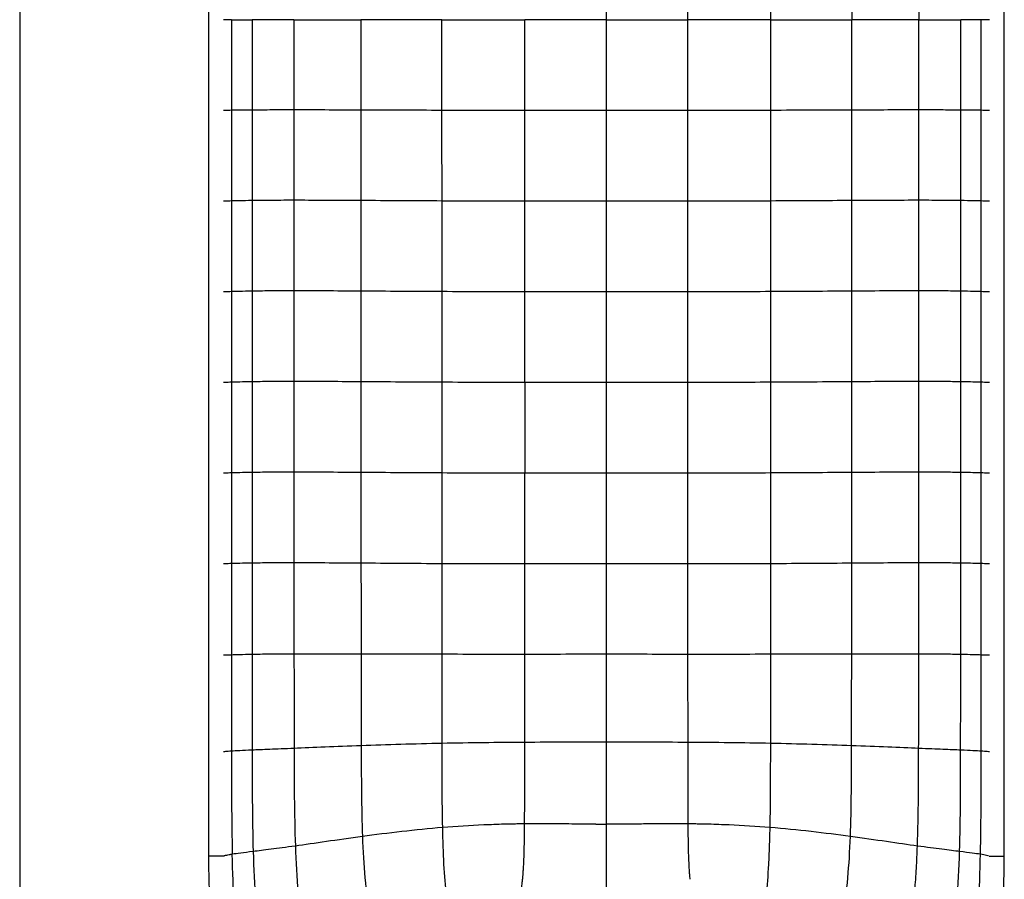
# Paper-space layout '_Top' of a CAD drawing. Header units: millimetres. Extents: x -908 to 908, y -155 to 619.
# Tile 8 of 11: x 639 to 908, y -13 to 222. Entities that reach past the tile are written whole.
import ezdxf

# ---------------------------------------------------------------- set-up
doc = ezdxf.new("R2010")
doc.units = ezdxf.units.MM

psp = doc.layouts.new('_Top')

# ---------------------------------------------------------------- linework, layer by layer
at = {"color": 7, "linetype": 'Continuous', "lineweight": 25}
for p, q in [((690.65, 450.75), (690.65, -6.83)), ((908.27, -6.83), (908.27, 450.75)), ((866.58, 246.68), (866.58, 221.96)), ((884.92, 246.64), (884.92, 221.96)), ((702.57, 221.96), (702.57, 197.23)), ((866.58, 197.23), (866.58, 221.96)), ((884.92, 197.27), (884.92, 221.96)), ((896.35, 197.23), (896.35, 221.96)), ((702.57, 197.23), (702.57, 172.49)), ((714, 197.27), (714, 172.56)), ((732.34, 197.23), (732.34, 172.49)), ((866.58, 172.49), (866.58, 197.23)), ((884.92, 172.56), (884.92, 197.27)), ((896.35, 172.49), (896.35, 197.23)), ((696.94, 172.38), (696.94, 147.59)), ((702.57, 172.49), (702.57, 147.72)), ((732.34, 172.49), (732.34, 147.72)), ((866.58, 147.72), (866.58, 172.49)), ((884.92, 147.8), (884.92, 172.56)), ((896.35, 147.72), (896.35, 172.49)), ((702.57, 147.72), (702.57, 122.93)), ((714, 147.8), (714, 123.01)), ((732.34, 147.72), (732.34, 122.93)), ((844.4, 122.8), (844.4, 147.59)), ((866.58, 122.93), (866.58, 147.72)), ((884.92, 123.01), (884.92, 147.8)), ((896.35, 122.93), (896.35, 147.72)), ((702.57, 122.93), (702.57, 98.13)), ((896.35, 98.13), (896.35, 122.93)), ((702.57, 98.13), (702.57, 73.34)), ((896.35, 73.34), (896.35, 98.13))]:
    psp.add_line(p, q, dxfattribs=at)
at = {"color": 7, "linetype": 'Continuous', "lineweight": 25, "flags": 128}
for points in [[(696.94, 221.96), (696.94, 215.34), (696.94, 208.73), (696.94, 197.17)], [(901.97, 197.17), (901.97, 202.17), (901.97, 212.06), (901.97, 215.69), (901.97, 221.96)], [(696.94, 197.17), (696.94, 190.55), (696.94, 183.94), (696.94, 172.38)], [(901.97, 172.38), (901.97, 179), (901.97, 185.61), (901.97, 197.17)], [(714, 172.56), (714, 162.73), (714, 155.26), (714, 150.2), (714, 147.8)], [(901.97, 147.59), (901.97, 152.59), (901.97, 162.48), (901.97, 166.12), (901.97, 172.38)], [(696.94, 147.59), (696.94, 140.97), (696.94, 134.36), (696.94, 122.8)], [(901.97, 122.8), (901.97, 129.41), (901.97, 136.03), (901.97, 147.59)], [(696.94, 122.8), (696.94, 116.18), (696.94, 109.56), (696.94, 98)], [(901.97, 98), (901.97, 103.17), (901.97, 112.98), (901.97, 114.52), (901.97, 120.66), (901.97, 122.8)], [(696.94, 98), (696.94, 91.39), (696.94, 84.77), (696.94, 73.21)], [(901.97, 73.21), (901.97, 76.96), (901.97, 84.47), (901.97, 91.24), (901.97, 98)], [(693.15, -6.83), (692.19, -6.83), (691.38, -6.83), (690.84, -6.83), (690.65, -6.83), (690.65, -6.83)], [(694.83, -6.83), (694.11, -6.83), (693.15, -6.83)], [(904.09, -6.83), (904.81, -6.83), (905.77, -6.83)], [(905.77, -6.83), (906.72, -6.83), (907.53, -6.83), (908.08, -6.83), (908.27, -6.83), (908.27, -6.83)]]:
    psp.add_lwpolyline(points, dxfattribs=at)
at = {"color": 7, "linetype": 'Continuous', "lineweight": 25}
for points, knots in [([(639.13, 395.71), (639.13, 393.07), (639.12, 390.74), (639.1, 385.48), (639.09, 382.55), (639.08, 376.83), (639.08, 374.71), (639.08, 369.88), (639.07, 367.18), (639.07, 358.48), (639.06, 351.85), (639.05, 341.54), (639.05, 338.04), (639.05, 332.8), (639.05, 330.18), (639.04, 327.38), (639.04, 326.2), (639.04, 325.87), (639.04, 325.76), (639.04, 325.76), (639.04, 325.76), (639.04, 325.74), (639.04, 325.7), (639.04, 325.6), (639.04, 325.41), (639.04, 324.4), (639.04, 323.44), (639.03, 309.07), (639.03, 296.54), (639.03, 281.66), (639.03, 279.99), (639.03, 276.63), (639.03, 274.94), (639.03, 269.81), (639.03, 266.33), (639.03, 255.78), (639.03, 248.57), (639.03, 237.66), (639.03, 234), (639.03, 226.68), (639.03, 223.02), (639.03, 212.05), (639.03, 197.44), (639.03, 182.87), (639.03, 168.31), (639.03, 161.04), (639.03, 146.5), (639.03, 135.6), (639.03, 124.68), (639.03, 117.39), (639.03, 113.74), (639.03, 95.54), (639.04, 81.22), (639.04, 67.47), (639.04, 65.97), (639.04, 63.05), (639.04, 61.63), (639.04, 57.42), (639.04, 54.72), (639.05, 46.77), (639.05, 41.66), (639.05, 33.62), (639.06, 30.88), (639.06, 26.6), (639.06, 25.14), (639.06, 22.16), (639.06, 20.64), (639.07, 12.9), (639.07, 6.26), (639.08, -7.53), (639.08, -14.68), (639.09, -29.14), (639.09, -36.45), (639.1, -50.74), (639.11, -57.72), (639.12, -67.6), (639.12, -70.79), (639.12, -76.91), (639.13, -79.84), (639.14, -93.86), (639.16, -103.04), (639.17, -110.44)], [0, 0, 0, 0, 0.0625, 0.0625, 0.125, 0.125, 0.15625, 0.15625, 0.1875, 0.1875, 0.25, 0.25, 0.28125, 0.28125, 0.296875, 0.304688, 0.306641, 0.307617, 0.307648, 0.307648, 0.307678, 0.307678, 0.307739, 0.307861, 0.308105, 0.308594, 0.3125, 0.3125, 0.375, 0.375, 0.382813, 0.382813, 0.390625, 0.390625, 0.40625, 0.40625, 0.4375, 0.4375, 0.453125, 0.453125, 0.46875, 0.46875, 0.5, 0.53125, 0.53125, 0.5625, 0.5625, 0.59375, 0.609375, 0.609375, 0.625, 0.625, 0.6875, 0.6875, 0.695313, 0.695313, 0.703125, 0.703125, 0.71875, 0.71875, 0.75, 0.75, 0.765625, 0.765625, 0.773438, 0.773438, 0.78125, 0.78125, 0.8125, 0.8125, 0.84375, 0.84375, 0.875, 0.875, 0.90625, 0.90625, 0.921875, 0.921875, 0.9375, 0.9375, 1, 1, 1, 1]), ([(696.94, 221.96), (696.34, 221.96), (695.32, 221.96), (694.91, 221.96), (694.74, 221.96)], [0, 0, 0, 0, 0.598455, 1, 1, 1, 1]), ([(696.94, 221.96), (697.57, 221.96), (698.3, 221.96), (700.13, 221.96), (701.22, 221.96), (702.57, 221.96)], [0, 0, 0, 0, 0.5, 0.5, 1, 1, 1, 1]), ([(714, 221.96), (713.98, 221.96), (713.96, 221.96), (713.92, 221.96), (713.86, 221.96), (713.73, 221.96), (713.45, 221.96), (712.91, 221.96), (712.46, 221.96), (711.57, 221.96), (711, 221.96), (709.35, 221.96), (708.33, 221.96), (705.5, 221.96), (703.91, 221.96), (702.57, 221.96)], [0, 0, 0, 0, 0.003906, 0.003906, 0.007813, 0.015625, 0.03125, 0.0625, 0.125, 0.125, 0.25, 0.25, 0.5, 0.5, 1, 1, 1, 1]), ([(714, 221.96), (716.54, 221.96), (719.38, 221.96), (725.54, 221.96), (728.86, 221.96), (732.33, 221.96)], [0, 0, 0, 0, 0.5, 0.5, 1, 1, 1, 1]), ([(754.49, 221.96), (750.69, 221.96), (746.89, 221.96), (739.45, 221.96), (735.81, 221.96), (732.33, 221.96)], [0, 0, 0, 0, 0.5, 0.5, 1, 1, 1, 1]), ([(799.46, 221.96), (799.57, 221.96), (799.69, 221.96), (799.92, 221.96), (800.27, 221.96), (801.07, 221.96), (802.69, 221.96), (804.08, 221.96), (806.86, 221.96), (808.71, 221.96), (814.29, 221.96), (818.02, 221.96), (821.77, 221.96)], [0, 0, 0, 0, 0.015625, 0.015625, 0.03125, 0.0625, 0.125, 0.25, 0.25, 0.5, 0.5, 1, 1, 1, 1]), ([(799.46, 197.1), (799.46, 201.24), (799.46, 209.53), (799.46, 217.81), (799.46, 221.96)], [0, 0, 0, 0, 0.4997835, 1, 1, 1, 1]), ([(821.76, 197.11), (821.76, 201.25), (821.77, 205.39), (821.77, 213.67), (821.77, 217.81), (821.77, 221.96)], [0, 0, 0, 0, 0.5, 0.5, 1, 1, 1, 1]), ([(844.43, 221.96), (848.23, 221.96), (852.03, 221.96), (859.47, 221.96), (863.11, 221.96), (866.58, 221.96)], [0, 0, 0, 0, 0.5, 0.5, 1, 1, 1, 1]), ([(884.92, 221.96), (882.38, 221.96), (879.54, 221.96), (873.38, 221.96), (870.06, 221.96), (866.58, 221.96)], [0, 0, 0, 0, 0.5, 0.5, 1, 1, 1, 1]), ([(884.92, 221.96), (884.93, 221.96), (884.96, 221.96), (885, 221.96), (885.06, 221.96), (885.19, 221.96), (885.47, 221.96), (886.01, 221.96), (886.46, 221.96), (887.35, 221.96), (887.92, 221.96), (889.57, 221.96), (890.59, 221.96), (893.42, 221.96), (895.01, 221.96), (896.35, 221.96)], [0, 0, 0, 0, 0.003906, 0.003906, 0.007812, 0.015625, 0.03125, 0.0625, 0.125, 0.125, 0.25, 0.25, 0.5, 0.5, 1, 1, 1, 1]), ([(901.97, 221.96), (901.35, 221.96), (900.61, 221.96), (898.79, 221.96), (897.69, 221.96), (896.35, 221.96)], [0, 0, 0, 0, 0.5, 0.5, 1, 1, 1, 1]), ([(904.18, 221.96), (904.01, 221.96), (903.6, 221.96), (902.58, 221.96), (901.97, 221.96)], [0, 0, 0, 0, 0.401625, 1, 1, 1, 1]), ([(696.94, 197.17), (696.34, 197.16), (695.32, 197.15), (694.91, 197.14), (694.74, 197.14)], [0, 0, 0, 0, 0.598461, 1, 1, 1, 1]), ([(702.57, 197.23), (701.22, 197.22), (700.13, 197.21), (698.3, 197.19), (697.57, 197.18), (696.94, 197.17)], [0, 0, 0, 0, 0.5, 0.5, 1, 1, 1, 1]), ([(714, 197.27), (711.47, 197.27), (709.28, 197.27), (705.5, 197.25), (703.91, 197.24), (702.57, 197.23)], [0, 0, 0, 0, 0.5, 0.5, 1, 1, 1, 1]), ([(732.34, 197.23), (728.86, 197.24), (725.54, 197.25), (719.38, 197.27), (716.54, 197.27), (714, 197.27)], [0, 0, 0, 0, 0.5, 0.5, 1, 1, 1, 1]), ([(799.46, 172.29), (799.46, 174.36), (799.46, 178.49), (799.46, 184.69), (799.46, 190.89), (799.46, 195.03), (799.46, 197.1)], [0, 0, 0, 0, 0.249804, 0.49974, 0.749807, 1, 1, 1, 1]), ([(866.58, 197.23), (863.1, 197.22), (859.47, 197.21), (852.03, 197.18), (848.22, 197.17), (844.42, 197.16)], [0, 0, 0, 0, 0.5, 0.5, 1, 1, 1, 1]), ([(884.92, 197.27), (882.38, 197.27), (879.54, 197.27), (873.38, 197.25), (870.06, 197.24), (866.58, 197.23)], [0, 0, 0, 0, 0.5, 0.5, 1, 1, 1, 1]), ([(896.35, 197.23), (895.01, 197.24), (893.42, 197.25), (889.64, 197.27), (887.45, 197.27), (884.92, 197.27)], [0, 0, 0, 0, 0.5, 0.5, 1, 1, 1, 1]), ([(901.97, 197.17), (901.35, 197.18), (900.61, 197.19), (898.79, 197.21), (897.69, 197.22), (896.35, 197.23)], [0, 0, 0, 0, 0.5, 0.5, 1, 1, 1, 1]), ([(904.18, 197.14), (904.01, 197.14), (903.59, 197.15), (902.58, 197.16), (901.97, 197.17)], [0, 0, 0, 0, 0.401609, 1, 1, 1, 1]), ([(696.94, 172.38), (696.34, 172.37), (695.32, 172.34), (694.91, 172.34), (694.74, 172.33)], [0, 0, 0, 0, 0.598477, 1, 1, 1, 1]), ([(702.57, 172.49), (701.22, 172.47), (700.13, 172.45), (698.3, 172.41), (697.57, 172.39), (696.94, 172.38)], [0, 0, 0, 0, 0.5, 0.5, 1, 1, 1, 1]), ([(714, 172.56), (711.47, 172.56), (709.28, 172.55), (705.5, 172.53), (703.91, 172.51), (702.57, 172.49)], [0, 0, 0, 0, 0.5, 0.5, 1, 1, 1, 1]), ([(732.34, 172.49), (728.86, 172.51), (725.54, 172.53), (719.38, 172.55), (716.54, 172.56), (714, 172.56)], [0, 0, 0, 0, 0.5, 0.5, 1, 1, 1, 1]), ([(754.51, 172.37), (750.71, 172.39), (746.9, 172.41), (739.46, 172.45), (735.82, 172.47), (732.34, 172.49)], [0, 0, 0, 0, 0.5, 0.5, 1, 1, 1, 1]), ([(884.92, 172.56), (882.38, 172.56), (879.54, 172.55), (873.38, 172.53), (870.06, 172.51), (866.58, 172.49)], [0, 0, 0, 0, 0.5, 0.5, 1, 1, 1, 1]), ([(896.35, 172.49), (895.01, 172.51), (893.42, 172.53), (889.64, 172.55), (887.45, 172.56), (884.92, 172.56)], [0, 0, 0, 0, 0.5, 0.5, 1, 1, 1, 1]), ([(901.97, 172.38), (901.35, 172.39), (900.61, 172.41), (898.79, 172.45), (897.69, 172.47), (896.35, 172.49)], [0, 0, 0, 0, 0.5, 0.5, 1, 1, 1, 1]), ([(904.18, 172.33), (904.01, 172.34), (903.59, 172.35), (902.58, 172.37), (901.97, 172.38)], [0, 0, 0, 0, 0.4015856, 1, 1, 1, 1]), ([(799.46, 147.51), (799.46, 151.64), (799.46, 159.9), (799.46, 168.16), (799.46, 172.29)], [0, 0, 0, 0, 0.5000392, 1, 1, 1, 1]), ([(696.94, 147.59), (696.34, 147.57), (695.32, 147.55), (694.91, 147.54), (694.74, 147.53)], [0, 0, 0, 0, 0.598487, 1, 1, 1, 1]), ([(702.57, 147.72), (701.22, 147.7), (700.13, 147.67), (698.3, 147.63), (697.57, 147.61), (696.94, 147.59)], [0, 0, 0, 0, 0.5, 0.5, 1, 1, 1, 1]), ([(714, 147.8), (711.47, 147.8), (709.28, 147.79), (705.5, 147.76), (703.91, 147.74), (702.57, 147.72)], [0, 0, 0, 0, 0.5, 0.5, 1, 1, 1, 1]), ([(732.34, 147.72), (728.86, 147.74), (725.54, 147.76), (719.38, 147.79), (716.54, 147.8), (714, 147.8)], [0, 0, 0, 0, 0.5, 0.5, 1, 1, 1, 1]), ([(777.19, 147.52), (773.44, 147.53), (769.68, 147.53), (762.12, 147.55), (758.33, 147.57), (754.52, 147.59)], [0, 0, 0, 0, 0.5, 0.5, 1, 1, 1, 1]), ([(799.46, 122.72), (799.46, 126.96), (799.46, 135.22), (799.46, 143.49), (799.46, 147.51)], [0, 0, 0, 0, 0.512961, 1, 1, 1, 1]), ([(884.92, 147.8), (882.38, 147.8), (879.54, 147.79), (873.37, 147.76), (870.06, 147.74), (866.58, 147.72)], [0, 0, 0, 0, 0.5, 0.5, 1, 1, 1, 1]), ([(896.35, 147.72), (895.01, 147.74), (893.42, 147.76), (889.64, 147.79), (887.45, 147.8), (884.92, 147.8)], [0, 0, 0, 0, 0.5, 0.5, 1, 1, 1, 1]), ([(901.97, 147.59), (901.35, 147.61), (900.61, 147.63), (898.79, 147.67), (897.69, 147.7), (896.35, 147.72)], [0, 0, 0, 0, 0.5, 0.5, 1, 1, 1, 1]), ([(904.18, 147.53), (904.01, 147.54), (903.59, 147.55), (902.58, 147.57), (901.97, 147.59)], [0, 0, 0, 0, 0.401562, 1, 1, 1, 1]), ([(696.94, 122.8), (696.34, 122.78), (695.32, 122.75), (694.91, 122.74), (694.74, 122.74)], [0, 0, 0, 0, 0.598501, 1, 1, 1, 1]), ([(702.57, 122.93), (701.22, 122.91), (700.13, 122.88), (698.3, 122.84), (697.57, 122.81), (696.94, 122.8)], [0, 0, 0, 0, 0.5, 0.5, 1, 1, 1, 1]), ([(714, 123.01), (711.47, 123.01), (709.28, 123), (705.5, 122.97), (703.91, 122.95), (702.57, 122.93)], [0, 0, 0, 0, 0.5, 0.5, 1, 1, 1, 1]), ([(732.34, 122.93), (728.86, 122.95), (725.54, 122.97), (719.38, 123), (716.54, 123.01), (714, 123.01)], [0, 0, 0, 0, 0.5, 0.5, 1, 1, 1, 1]), ([(799.46, 97.93), (799.46, 100.73), (799.46, 106.28), (799.46, 114.55), (799.46, 120.01), (799.46, 122.72)], [0, 0, 0, 0, 0.3388, 0.672132, 1, 1, 1, 1]), ([(884.92, 123.01), (882.38, 123.01), (879.54, 123), (873.37, 122.97), (870.06, 122.95), (866.58, 122.93)], [0, 0, 0, 0, 0.5, 0.5, 1, 1, 1, 1]), ([(896.35, 122.93), (895.01, 122.95), (893.42, 122.97), (889.64, 123), (887.45, 123.01), (884.92, 123.01)], [0, 0, 0, 0, 0.5, 0.5, 1, 1, 1, 1]), ([(901.97, 122.8), (901.35, 122.81), (900.61, 122.84), (898.79, 122.88), (897.69, 122.91), (896.35, 122.93)], [0, 0, 0, 0, 0.5, 0.5, 1, 1, 1, 1]), ([(904.18, 122.74), (904.01, 122.74), (903.59, 122.75), (902.58, 122.78), (901.97, 122.8)], [0, 0, 0, 0, 0.40154, 1, 1, 1, 1]), ([(696.94, 98), (696.34, 97.99), (695.32, 97.96), (694.91, 97.95), (694.74, 97.95)], [0, 0, 0, 0, 0.598511, 1, 1, 1, 1]), ([(702.57, 98.13), (701.22, 98.11), (700.13, 98.09), (698.3, 98.04), (697.57, 98.02), (696.94, 98)], [0, 0, 0, 0, 0.5, 0.5, 1, 1, 1, 1]), ([(714, 98.21), (711.47, 98.21), (709.28, 98.2), (705.5, 98.18), (703.91, 98.16), (702.57, 98.13)], [0, 0, 0, 0, 0.5, 0.5, 1, 1, 1, 1]), ([(732.34, 98.13), (728.86, 98.15), (725.54, 98.17), (719.38, 98.2), (716.54, 98.21), (714, 98.21)], [0, 0, 0, 0, 0.5, 0.5, 1, 1, 1, 1]), ([(754.52, 97.99), (750.71, 98.01), (746.91, 98.03), (739.46, 98.08), (735.82, 98.11), (732.34, 98.13)], [0, 0, 0, 0, 0.5, 0.5, 1, 1, 1, 1]), ([(799.46, 73.12), (799.46, 75.18), (799.46, 79.31), (799.46, 85.51), (799.46, 91.71), (799.46, 95.85), (799.46, 97.93)], [0, 0, 0, 0, 0.249501, 0.499332, 0.749497, 1, 1, 1, 1]), ([(884.92, 98.21), (882.38, 98.21), (879.54, 98.2), (873.37, 98.17), (870.06, 98.15), (866.58, 98.13)], [0, 0, 0, 0, 0.5, 0.5, 1, 1, 1, 1]), ([(896.35, 98.13), (895.01, 98.16), (893.42, 98.18), (889.64, 98.2), (887.45, 98.21), (884.92, 98.21)], [0, 0, 0, 0, 0.5, 0.5, 1, 1, 1, 1]), ([(901.97, 98), (901.35, 98.02), (900.61, 98.04), (898.79, 98.09), (897.69, 98.11), (896.35, 98.13)], [0, 0, 0, 0, 0.5, 0.5, 1, 1, 1, 1]), ([(904.18, 97.95), (904.01, 97.95), (903.59, 97.96), (902.58, 97.99), (901.97, 98)], [0, 0, 0, 0, 0.401519, 1, 1, 1, 1]), ([(696.94, 73.21), (696.34, 73.19), (695.32, 73.17), (694.91, 73.16), (694.74, 73.15)], [0, 0, 0, 0, 0.598525, 1, 1, 1, 1]), ([(702.57, 73.34), (701.23, 73.32), (700.13, 73.3), (698.3, 73.25), (697.57, 73.23), (696.94, 73.21)], [0, 0, 0, 0, 0.5, 0.5, 1, 1, 1, 1]), ([(696.94, 73.21), (696.94, 70.48), (696.94, 67.76), (696.94, 65.03), (696.94, 63.34), (696.94, 61.66), (696.94, 59.97), (696.94, 58.03), (696.94, 56.08), (696.94, 54.13), (696.94, 52.93), (696.94, 51.73), (696.94, 50.52), (696.94, 49.75), (696.94, 48.98), (696.94, 48.2)], [0, 0, 0, 0, 0.00818096, 0.00818096, 0.00818096, 0.0132368, 0.0132368, 0.0132368, 0.0190755, 0.0190755, 0.0190755, 0.02268454, 0.02268454, 0.02268454, 0.0250079, 0.0250079, 0.0250079, 0.0250079]), ([(714.01, 73.41), (711.47, 73.42), (709.28, 73.41), (705.5, 73.38), (703.91, 73.36), (702.57, 73.34)], [0, 0, 0, 0, 0.5, 0.5, 1, 1, 1, 1]), ([(732.35, 73.31), (728.88, 73.34), (725.56, 73.36), (719.39, 73.4), (716.55, 73.41), (714.01, 73.41)], [0, 0, 0, 0, 0.5, 0.5, 1, 1, 1, 1]), ([(754.52, 73.17), (750.71, 73.18), (746.91, 73.21), (739.47, 73.26), (735.83, 73.29), (732.35, 73.31)], [0, 0, 0, 0, 0.5, 0.5, 1, 1, 1, 1]), ([(821.77, 48.39), (821.76, 52.47), (821.76, 56.59), (821.75, 64.84), (821.75, 68.98), (821.74, 73.11)], [0, 0, 0, 0, 0.5, 0.5, 1, 1, 1, 1]), ([(884.91, 73.41), (882.37, 73.41), (879.52, 73.4), (873.36, 73.36), (870.04, 73.34), (866.56, 73.31)], [0, 0, 0, 0, 0.5, 0.5, 1, 1, 1, 1]), ([(896.35, 73.34), (895.01, 73.36), (893.42, 73.38), (889.64, 73.41), (887.44, 73.42), (884.91, 73.41)], [0, 0, 0, 0, 0.5, 0.5, 1, 1, 1, 1]), ([(901.97, 73.21), (901.35, 73.23), (900.61, 73.25), (898.79, 73.3), (897.69, 73.32), (896.35, 73.34)], [0, 0, 0, 0, 0.5, 0.5, 1, 1, 1, 1]), ([(901.97, 48.2), (901.97, 50.41), (901.97, 52.61), (901.97, 54.82), (901.97, 55.92), (901.97, 57.03), (901.97, 58.13), (901.97, 59.23), (901.97, 60.33), (901.97, 61.44), (901.97, 62.54), (901.97, 63.64), (901.97, 64.75), (901.97, 65.85), (901.97, 66.95), (901.97, 68.05), (901.97, 69.77), (901.97, 71.49), (901.97, 73.21)], [0, 0, 0, 0, 0.00661775, 0.00661775, 0.00661775, 0.00992663, 0.00992663, 0.00992663, 0.0132355, 0.0132355, 0.0132355, 0.01654438, 0.01654438, 0.01654438, 0.01985325, 0.01985325, 0.01985325, 0.02500794, 0.02500794, 0.02500794, 0.02500794]), ([(904.18, 73.15), (904.01, 73.16), (903.59, 73.17), (902.58, 73.19), (901.97, 73.21)], [0, 0, 0, 0, 0.401497, 1, 1, 1, 1]), ([(714.03, 48.46), (711.49, 48.46), (709.3, 48.44), (705.51, 48.4), (703.92, 48.38), (702.57, 48.35)], [0, 0, 0, 0, 0.5, 0.5, 1, 1, 1, 1]), ([(732.38, 48.45), (728.9, 48.46), (725.59, 48.47), (719.42, 48.47), (716.57, 48.47), (714.03, 48.46)], [0, 0, 0, 0, 0.5, 0.5, 1, 1, 1, 1]), ([(884.89, 48.46), (882.34, 48.47), (879.5, 48.47), (873.33, 48.47), (870.01, 48.46), (866.54, 48.45)], [0, 0, 0, 0, 0.5, 0.5, 1, 1, 1, 1]), ([(896.35, 48.35), (895, 48.38), (893.41, 48.4), (889.62, 48.44), (887.43, 48.46), (884.89, 48.46)], [0, 0, 0, 0, 0.5, 0.5, 1, 1, 1, 1]), ([(696.94, 48.2), (696.34, 48.18), (695.32, 48.15), (694.91, 48.14), (694.74, 48.13)], [0, 0, 0, 0, 0.598558, 1, 1, 1, 1]), ([(702.57, 48.35), (701.23, 48.32), (700.13, 48.3), (698.3, 48.25), (697.57, 48.22), (696.94, 48.2)], [0, 0, 0, 0, 0.5, 0.5, 1, 1, 1, 1]), ([(696.94, 48.2), (696.94, 46), (696.94, 43.79), (696.94, 41.58), (696.94, 40.48), (696.94, 39.38), (696.94, 38.28), (696.94, 37.17), (696.94, 36.07), (696.94, 34.97), (696.94, 33.86), (696.94, 32.76), (696.94, 31.66), (696.94, 30.56), (696.94, 29.45), (696.95, 28.35), (696.95, 26.2), (696.95, 24.05), (696.95, 21.9)], [0, 0, 0, 0, 0.00661699, 0.00661699, 0.00661699, 0.00992549, 0.00992549, 0.00992549, 0.01323398, 0.01323398, 0.01323398, 0.01654248, 0.01654248, 0.01654248, 0.01985098, 0.01985098, 0.01985098, 0.02629659, 0.02629659, 0.02629659, 0.02629659]), ([(866.54, 48.45), (863.06, 48.44), (859.42, 48.43), (851.99, 48.41), (848.19, 48.4), (844.4, 48.4)], [0, 0, 0, 0, 0.5, 0.5, 1, 1, 1, 1]), ([(901.97, 48.2), (901.35, 48.22), (900.61, 48.25), (898.78, 48.3), (897.69, 48.32), (896.35, 48.35)], [0, 0, 0, 0, 0.5, 0.5, 1, 1, 1, 1]), ([(901.97, 21.9), (901.97, 26.29), (901.97, 30.67), (901.97, 35.05), (901.97, 36.15), (901.97, 37.24), (901.97, 38.34), (901.97, 39.44), (901.97, 40.53), (901.97, 41.63), (901.97, 43.82), (901.97, 46.01), (901.97, 48.2)], [0, 0, 0, 0, 0.01314826, 0.01314826, 0.01314826, 0.01643533, 0.01643533, 0.01643533, 0.01972239, 0.01972239, 0.01972239, 0.02629653, 0.02629653, 0.02629653, 0.02629653]), ([(904.18, 48.13), (904.01, 48.14), (903.59, 48.15), (902.58, 48.18), (901.97, 48.2)], [0, 0, 0, 0, 0.401454, 1, 1, 1, 1]), ([(799.46, 1.95), (799.46, 2.39), (799.46, 2.83), (799.46, 3.71), (799.46, 5.04), (799.46, 6.39), (799.46, 9.12), (799.46, 10.97), (799.46, 16.59), (799.46, 20.44), (799.46, 24.36)], [0, 0, 0, 0, 0.0625, 0.0625, 0.125, 0.25, 0.25, 0.5, 0.5, 1, 1, 1, 1]), ([(821.83, 2.02), (821.83, 2.45), (821.83, 2.88), (821.82, 3.74), (821.81, 5.05), (821.81, 6.39), (821.8, 9.08), (821.79, 10.92), (821.78, 16.53), (821.78, 20.39), (821.78, 24.31)], [0, 0, 0, 0, 0.0625, 0.0625, 0.125, 0.25, 0.25, 0.5, 0.5, 1, 1, 1, 1]), ([(696.95, 21.9), (696.34, 21.87), (695.32, 21.8), (694.91, 21.75), (694.74, 21.73)], [0, 0, 0, 0, 0.598763, 1, 1, 1, 1]), ([(702.58, 22.19), (701.24, 22.13), (700.14, 22.08), (698.31, 21.99), (697.57, 21.95), (696.95, 21.9)], [0, 0, 0, 0, 0.5, 0.5, 1, 1, 1, 1]), ([(696.95, 21.9), (696.95, 17.21), (696.95, 12.51), (697, 3.11), (697.06, -1.59), (697.17, -6.29)], [0, 0, 0, 0, 0.5, 0.5, 1, 1, 1, 1]), ([(714.07, 22.67), (711.52, 22.56), (709.32, 22.47), (705.53, 22.32), (703.93, 22.25), (702.58, 22.19)], [0, 0, 0, 0, 0.5, 0.5, 1, 1, 1, 1]), ([(732.42, 23.39), (728.94, 23.26), (725.63, 23.13), (719.46, 22.89), (716.61, 22.77), (714.07, 22.67)], [0, 0, 0, 0, 0.5, 0.5, 1, 1, 1, 1]), ([(714.07, 22.67), (714.07, 18.22), (714.08, 13.77), (714.17, 4.87), (714.25, 0.42), (714.41, -4.03)], [0, 0, 0, 0, 0.5, 0.5, 1, 1, 1, 1]), ([(754.53, 24.03), (750.74, 23.95), (746.95, 23.86), (739.53, 23.63), (735.89, 23.51), (732.42, 23.39)], [0, 0, 0, 0, 0.5, 0.5, 1, 1, 1, 1]), ([(732.42, 23.39), (732.43, 19.18), (732.43, 14.95), (732.52, 6.62), (732.59, 2.52), (732.74, -1.43)], [0, 0, 0, 0, 0.5, 0.5, 1, 1, 1, 1]), ([(884.85, 22.67), (882.31, 22.77), (879.46, 22.89), (873.29, 23.13), (869.97, 23.26), (866.5, 23.39)], [0, 0, 0, 0, 0.5, 0.5, 1, 1, 1, 1]), ([(896.33, 22.19), (894.99, 22.25), (893.39, 22.32), (889.6, 22.47), (887.4, 22.56), (884.85, 22.67)], [0, 0, 0, 0, 0.5, 0.5, 1, 1, 1, 1]), ([(896.04, -5.54), (896.18, -0.93), (896.25, 3.75), (896.33, 13.04), (896.33, 17.67), (896.33, 22.19)], [0, 0, 0, 0, 0.5, 0.5, 1, 1, 1, 1]), ([(901.97, 21.9), (901.34, 21.95), (900.61, 21.99), (898.78, 22.08), (897.68, 22.13), (896.33, 22.19)], [0, 0, 0, 0, 0.5, 0.5, 1, 1, 1, 1]), ([(901.75, -6.29), (901.86, -1.59), (901.91, 3.11), (901.97, 12.51), (901.97, 17.21), (901.97, 21.9)], [0, 0, 0, 0, 0.5, 0.5, 1, 1, 1, 1]), ([(904.18, 21.73), (904.01, 21.75), (903.59, 21.8), (902.58, 21.87), (901.97, 21.9)], [0, 0, 0, 0, 0.401239, 1, 1, 1, 1]), ([(754.7, 1.03), (750.95, 0.72), (747.19, 0.34), (739.82, -0.5), (736.2, -0.96), (732.74, -1.43)], [0, 0, 0, 0, 0.5, 0.5, 1, 1, 1, 1]), ([(777.09, 2.02), (777.03, 2.02), (776.97, 2.02), (776.85, 2.02), (776.68, 2.02), (776.27, 2.01), (775.46, 2), (773.83, 1.98), (772.43, 1.95), (769.63, 1.87), (767.77, 1.81), (762.18, 1.56), (758.45, 1.33), (754.7, 1.03)], [0, 0, 0, 0, 0.007812, 0.007812, 0.015625, 0.03125, 0.0625, 0.125, 0.25, 0.25, 0.5, 0.5, 1, 1, 1, 1]), ([(755.72, -17.51), (755.43, -14.99), (755.21, -12.14), (754.88, -5.91), (754.77, -2.54), (754.7, 1.03)], [0, 0, 0, 0, 0.5, 0.5, 1, 1, 1, 1]), ([(776.27, -15.37), (776.3, -15.18), (776.35, -14.79), (776.43, -14.21), (776.51, -13.5), (776.6, -12.67), (776.69, -11.63), (776.81, -9.92), (776.94, -7.21), (777.02, -4.04), (777.06, -1.36), (777.07, 0.51), (777.08, 1.51), (777.09, 2.02)], [0, 0, 0, 0, 0.033137, 0.067119, 0.101936, 0.156037, 0.211286, 0.281118, 0.450752, 0.678733, 0.826699, 0.91254, 1, 1, 1, 1]), ([(796.54, 1.95), (796, 1.95), (794.91, 1.95), (792.73, 1.97), (790, 1.99), (787.45, 2.01), (786, 2.02), (785.63, 2.02)], [0, 0, 0, 0, 0.149668, 0.299429, 0.599311, 0.899652, 1, 1, 1, 1]), ([(799.46, -3.63), (799.46, -3.48), (799.46, -3.33), (799.46, -3.19), (799.46, -2.41), (799.46, -1.64), (799.46, -0.86), (799.46, 0.08), (799.46, 1.02), (799.46, 1.95)], [-0.000438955, -0.000438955, -0.000438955, -0.000438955, 0, 0, 0, 0.002332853, 0.002332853, 0.002332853, 0.005148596, 0.005148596, 0.005148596, 0.005148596]), ([(821.83, 2.02), (820.21, 2.03), (818.59, 2.04), (815.34, 2.04), (813.71, 2.03), (810.46, 2), (808.84, 1.99), (805.58, 1.96), (803.95, 1.95), (802.33, 1.95)], [0, 0, 0, 0, 0.25, 0.25, 0.5, 0.5, 0.75, 0.75, 1, 1, 1, 1]), ([(844.22, 1.03), (840.47, 1.33), (836.74, 1.56), (831.15, 1.81), (829.28, 1.87), (826.49, 1.95), (825.09, 1.98), (823.46, 2), (822.65, 2.01), (822.24, 2.02), (822.06, 2.02), (821.95, 2.02), (821.89, 2.02), (821.83, 2.02)], [0, 0, 0, 0, 0.5, 0.5, 0.75, 0.75, 0.875, 0.9375, 0.96875, 0.984375, 0.992188, 0.992188, 1, 1, 1, 1]), ([(822.36, -13.13), (822.34, -12.92), (822.3, -12.49), (822.24, -11.83), (822.19, -11.16), (822.15, -10.47), (822.11, -9.77), (822.05, -8.63), (821.98, -7.03), (821.92, -5), (821.88, -2.94), (821.86, -1.1), (821.84, 0.56), (821.83, 1.53), (821.83, 2.02)], [0, 0, 0, 0, 0.042562, 0.086089, 0.130563, 0.175965, 0.222275, 0.269473, 0.401229, 0.538897, 0.671434, 0.808325, 0.903303, 1, 1, 1, 1]), ([(843.2, -17.51), (843.49, -14.99), (843.71, -12.14), (843.95, -7.47), (844.02, -5.85), (844.11, -3.33), (844.13, -2.47), (844.17, -1.18), (844.19, -0.52), (844.2, 0.14), (844.21, 0.58), (844.22, 0.81), (844.22, 1.03)], [0, 0, 0, 0, 0.5, 0.5, 0.75, 0.75, 0.875, 0.875, 0.9375, 0.96875, 0.96875, 1, 1, 1, 1]), ([(732.74, -1.43), (729.28, -1.89), (725.97, -2.37), (719.81, -3.26), (716.96, -3.67), (714.41, -4.03)], [0, 0, 0, 0, 0.5, 0.5, 1, 1, 1, 1]), ([(732.74, -1.43), (732.89, -5.38), (733.11, -9.18), (733.76, -16.33), (734.19, -19.67), (734.77, -22.71)], [0, 0, 0, 0, 0.5, 0.5, 1, 1, 1, 1]), ([(864.15, -22.71), (864.73, -19.67), (865.16, -16.33), (865.81, -9.18), (866.03, -5.38), (866.18, -1.43)], [0, 0, 0, 0, 0.5, 0.5, 1, 1, 1, 1]), ([(884.5, -4.03), (881.95, -3.67), (879.11, -3.26), (872.95, -2.37), (869.64, -1.89), (866.18, -1.43)], [0, 0, 0, 0, 0.5, 0.5, 1, 1, 1, 1]), ([(714.41, -4.03), (711.87, -4.38), (709.66, -4.68), (705.84, -5.17), (704.23, -5.37), (702.87, -5.54)], [0, 0, 0, 0, 0.5, 0.5, 1, 1, 1, 1]), ([(714.41, -4.03), (714.57, -8.39), (714.81, -12.65), (715.52, -20.78), (715.99, -24.65), (716.63, -28.25)], [0, 0, 0, 0, 0.5, 0.5, 1, 1, 1, 1]), ([(799.46, -16.66), (799.46, -16.21), (799.46, -15.34), (799.46, -14.05), (799.46, -12.59), (799.46, -10.95), (799.46, -8.57), (799.46, -6.13), (799.46, -4.29), (799.46, -3.63)], [0, 0, 0, 0, 0.10181, 0.200916, 0.298283, 0.43817, 0.578187, 0.846943, 1, 1, 1, 1]), ([(882.29, -28.25), (882.46, -27.25), (882.63, -26.25), (882.92, -24.24), (883.05, -23.24), (883.42, -20.22), (883.63, -18.2), (883.97, -14.16), (884.11, -12.13), (884.34, -8.08), (884.43, -6.06), (884.5, -4.03)], [0, 0, 0, 0, 0.125, 0.125, 0.25, 0.25, 0.5, 0.5, 0.75, 0.75, 1, 1, 1, 1]), ([(896.04, -5.54), (894.68, -5.37), (893.08, -5.17), (889.26, -4.68), (887.05, -4.38), (884.5, -4.03)], [0, 0, 0, 0, 0.5, 0.5, 1, 1, 1, 1]), ([(690.65, -6.83), (690.69, -10.14), (690.75, -16.44), (691.27, -25.55), (691.94, -34.13), (692.72, -42.52), (693.81, -49.81), (695.35, -55.95), (697.13, -60.92), (699.49, -65.64), (702.4, -70.03), (705.76, -74.07), (709.5, -77.74), (713.58, -81), (718.41, -84.14), (724.05, -86.94), (730.47, -89.26), (738.82, -91.4), (749.11, -92.96), (761.22, -94.1), (773.34, -94.96), (785.46, -95.48), (800.3, -95.72), (817.84, -95.43), (834, -94.42), (846.1, -93.31), (854.17, -92.34), (862.2, -90.92), (870.09, -88.8), (877.29, -85.89), (883.68, -82.23), (889.21, -77.99), (893.74, -73.46), (897.34, -68.88), (900.11, -64.41), (902.3, -59.65), (903.93, -54.7), (905.1, -49.64), (905.92, -44.48), (906.5, -39.28), (906.98, -33.99), (907.42, -28.37), (907.83, -22.09), (908.19, -14.82), (908.24, -9.62), (908.27, -6.83)], [0, 0, 0, 0, 0.029347, 0.055847, 0.080896, 0.10562, 0.130528, 0.146113, 0.161693, 0.177249, 0.192773, 0.208276, 0.223749, 0.239153, 0.254488, 0.274726, 0.294824, 0.314898, 0.351019, 0.38694, 0.422781, 0.458651, 0.494538, 0.55434, 0.614089, 0.638004, 0.662034, 0.686131, 0.71021, 0.734366, 0.754751, 0.775327, 0.795919, 0.811373, 0.826887, 0.842385, 0.85773, 0.873008, 0.888434, 0.903945, 0.919452, 0.935456, 0.953908, 0.975275, 1, 1, 1, 1]), ([(697.17, -6.29), (696.86, -6.34), (696.25, -6.44), (695.52, -6.58), (695.04, -6.69), (694.9, -6.74), (694.86, -6.76)], [0, 0, 0, 0, 0.295997, 0.590831, 0.885738, 1, 1, 1, 1]), ([(702.87, -5.54), (701.51, -5.71), (700.4, -5.84), (698.55, -6.08), (697.8, -6.18), (697.17, -6.29)], [0, 0, 0, 0, 0.5, 0.5, 1, 1, 1, 1]), ([(698.71, -33.86), (698.27, -29.5), (697.94, -24.97), (697.44, -15.74), (697.28, -11.03), (697.17, -6.29)], [0, 0, 0, 0, 0.5, 0.5, 1, 1, 1, 1]), ([(702.87, -5.54), (703.01, -10.15), (703.22, -14.7), (703.84, -23.53), (704.25, -27.81), (704.81, -31.87)], [0, 0, 0, 0, 0.5, 0.5, 1, 1, 1, 1]), ([(894.1, -31.87), (894.66, -27.81), (895.08, -23.53), (895.7, -14.7), (895.9, -10.15), (896.04, -5.54)], [0, 0, 0, 0, 0.5, 0.5, 1, 1, 1, 1]), ([(901.75, -6.29), (901.11, -6.18), (900.37, -6.08), (898.51, -5.84), (897.4, -5.71), (896.04, -5.54)], [0, 0, 0, 0, 0.5, 0.5, 1, 1, 1, 1]), ([(900.21, -33.86), (900.65, -29.5), (900.98, -24.97), (901.48, -15.74), (901.64, -11.03), (901.75, -6.29)], [0, 0, 0, 0, 0.5, 0.5, 1, 1, 1, 1]), ([(903.99, -6.75), (903.82, -6.7), (903.4, -6.56), (902.36, -6.39), (901.75, -6.29)], [0, 0, 0, 0, 0.409346, 1, 1, 1, 1])]:
    psp.add_open_spline(points, degree=3, knots=knots, dxfattribs=at)
for points in [[(799.46, 221.96), (799.46, 230.25), (799.46, 238.54), (799.46, 246.82)], [(821.77, 221.96), (821.77, 230.24), (821.77, 238.53), (821.76, 246.8)], [(844.43, 221.96), (844.43, 230.22), (844.42, 238.49), (844.42, 246.75)], [(714, 221.96), (714, 217.84), (714, 209.62), (714, 201.39), (714, 197.27)], [(732.33, 221.96), (732.33, 213.72), (732.33, 205.47), (732.34, 197.23)], [(754.49, 221.96), (762.1, 221.96), (769.65, 221.96), (777.15, 221.96)], [(754.5, 197.16), (754.49, 205.42), (754.49, 213.69), (754.49, 221.96)], [(799.46, 221.96), (792.08, 221.96), (784.64, 221.96), (777.15, 221.96)], [(777.16, 197.11), (777.15, 205.39), (777.15, 213.67), (777.15, 221.96)], [(844.43, 221.96), (836.82, 221.96), (829.27, 221.96), (821.77, 221.96)], [(844.42, 197.16), (844.42, 205.42), (844.43, 213.69), (844.43, 221.96)], [(754.5, 197.16), (746.89, 197.18), (739.29, 197.21), (732.34, 197.23)], [(777.16, 197.11), (769.66, 197.12), (762.11, 197.14), (754.5, 197.16)], [(754.51, 172.37), (754.51, 180.63), (754.5, 188.9), (754.5, 197.16)], [(799.46, 197.1), (792.08, 197.1), (784.65, 197.1), (777.16, 197.11)], [(777.18, 172.31), (777.17, 180.57), (777.16, 188.84), (777.16, 197.11)], [(821.76, 197.11), (814.27, 197.1), (806.84, 197.1), (799.46, 197.1)], [(821.74, 172.31), (821.75, 180.57), (821.75, 188.84), (821.76, 197.11)], [(844.42, 197.16), (836.81, 197.14), (829.25, 197.12), (821.76, 197.11)], [(844.4, 172.37), (844.41, 180.63), (844.41, 188.9), (844.42, 197.16)], [(777.18, 172.31), (769.69, 172.32), (762.13, 172.34), (754.51, 172.37)], [(754.52, 147.59), (754.52, 155.85), (754.52, 164.11), (754.51, 172.37)], [(844.4, 172.37), (836.79, 172.34), (829.23, 172.32), (821.74, 172.31)], [(866.58, 172.49), (859.62, 172.45), (852.02, 172.41), (844.4, 172.37)], [(844.4, 147.59), (844.4, 155.85), (844.4, 164.11), (844.4, 172.37)], [(799.46, 172.29), (792.09, 172.29), (784.67, 172.29), (777.18, 172.31)], [(777.19, 147.52), (777.18, 155.78), (777.18, 164.05), (777.18, 172.31)], [(821.74, 172.31), (814.25, 172.29), (806.83, 172.29), (799.46, 172.29)], [(821.73, 147.52), (821.73, 155.78), (821.73, 164.05), (821.74, 172.31)], [(754.52, 147.59), (746.9, 147.62), (739.3, 147.67), (732.34, 147.72)], [(754.52, 122.8), (754.52, 131.06), (754.52, 139.32), (754.52, 147.59)], [(799.46, 147.51), (792.1, 147.51), (784.68, 147.51), (777.19, 147.52)], [(777.19, 122.73), (777.19, 126.87), (777.19, 135.13), (777.19, 143.39), (777.19, 147.52)], [(821.73, 147.52), (814.24, 147.51), (806.82, 147.51), (799.46, 147.51)], [(844.4, 147.59), (836.78, 147.55), (829.22, 147.53), (821.73, 147.52)], [(821.73, 122.73), (821.73, 131), (821.73, 139.26), (821.73, 147.52)], [(866.58, 147.72), (859.62, 147.67), (852.02, 147.62), (844.4, 147.59)], [(714, 123.01), (714, 114.74), (714, 106.48), (714, 98.21)], [(754.52, 122.8), (746.9, 122.83), (739.3, 122.88), (732.34, 122.93)], [(732.34, 122.93), (732.34, 114.66), (732.34, 106.4), (732.34, 98.13)], [(777.19, 122.73), (769.7, 122.74), (762.14, 122.76), (754.52, 122.8)], [(754.52, 97.99), (754.52, 106.26), (754.52, 114.53), (754.52, 122.8)], [(799.46, 122.72), (792.1, 122.72), (784.68, 122.72), (777.19, 122.73)], [(777.19, 122.73), (777.19, 114.47), (777.19, 106.2), (777.19, 97.93)], [(821.73, 122.73), (814.24, 122.72), (806.82, 122.72), (799.46, 122.72)], [(844.4, 122.8), (836.78, 122.76), (829.22, 122.74), (821.73, 122.73)], [(821.73, 97.93), (821.73, 106.2), (821.73, 114.47), (821.73, 122.73)], [(866.58, 122.93), (859.62, 122.88), (852.02, 122.83), (844.4, 122.8)], [(844.4, 97.99), (844.4, 106.26), (844.4, 114.53), (844.4, 122.8)], [(866.58, 98.13), (866.58, 106.4), (866.58, 114.66), (866.58, 122.93)], [(884.92, 98.21), (884.92, 106.48), (884.92, 114.74), (884.92, 123.01)], [(714, 98.21), (714, 89.95), (714.01, 81.68), (714.01, 73.41)], [(732.34, 98.13), (732.34, 89.86), (732.35, 81.59), (732.35, 73.31)], [(777.19, 97.93), (769.7, 97.94), (762.14, 97.96), (754.52, 97.99)], [(754.52, 73.17), (754.52, 81.45), (754.52, 89.72), (754.52, 97.99)], [(777.17, 73.11), (777.18, 81.39), (777.18, 89.66), (777.19, 97.93)], [(799.46, 97.93), (792.1, 97.93), (784.68, 97.92), (777.19, 97.93)], [(821.73, 97.93), (814.24, 97.92), (806.82, 97.93), (799.46, 97.93)], [(844.4, 97.99), (836.78, 97.96), (829.22, 97.94), (821.73, 97.93)], [(821.74, 73.11), (821.74, 81.39), (821.73, 89.66), (821.73, 97.93)], [(866.58, 98.13), (859.62, 98.08), (852.01, 98.03), (844.4, 97.99)], [(844.4, 73.17), (844.4, 81.45), (844.4, 89.72), (844.4, 97.99)], [(866.56, 73.31), (866.57, 81.59), (866.57, 89.86), (866.58, 98.13)], [(884.91, 73.41), (884.91, 81.68), (884.91, 89.95), (884.92, 98.21)], [(702.57, 73.34), (702.57, 65.08), (702.57, 56.81), (702.57, 48.35)], [(714.01, 73.41), (714.02, 65.15), (714.02, 56.88), (714.03, 48.46)], [(732.35, 73.31), (732.36, 65.04), (732.37, 56.76), (732.38, 48.45)], [(777.17, 73.11), (769.68, 73.12), (762.13, 73.13), (754.52, 73.17)], [(754.52, 48.4), (754.52, 56.61), (754.52, 64.89), (754.52, 73.17)], [(777.15, 48.39), (777.16, 56.56), (777.17, 64.84), (777.17, 73.11)], [(799.46, 73.12), (792.09, 73.12), (784.66, 73.11), (777.17, 73.11)], [(821.74, 73.11), (814.25, 73.11), (806.83, 73.12), (799.46, 73.12)], [(799.46, 48.4), (799.46, 56.57), (799.46, 64.84), (799.46, 73.12)], [(844.4, 73.17), (836.79, 73.13), (829.23, 73.12), (821.74, 73.11)], [(866.56, 73.31), (859.61, 73.26), (852.01, 73.2), (844.4, 73.17)], [(844.4, 48.4), (844.4, 56.61), (844.4, 64.89), (844.4, 73.17)], [(866.54, 48.45), (866.55, 56.76), (866.56, 65.04), (866.56, 73.31)], [(884.89, 48.46), (884.89, 56.88), (884.9, 65.15), (884.91, 73.41)], [(896.35, 48.35), (896.35, 56.81), (896.35, 65.08), (896.35, 73.34)], [(714.03, 48.46), (714.04, 40.05), (714.05, 31.5), (714.07, 22.67)], [(884.85, 22.67), (884.87, 31.5), (884.88, 40.05), (884.89, 48.46)], [(702.57, 48.35), (702.57, 39.89), (702.58, 31.23), (702.58, 22.19)], [(754.52, 48.4), (746.93, 48.41), (739.34, 48.44), (732.38, 48.45)], [(732.38, 48.45), (732.39, 40.14), (732.41, 31.8), (732.42, 23.39)], [(777.15, 48.39), (769.66, 48.39), (762.12, 48.39), (754.52, 48.4)], [(754.53, 24.03), (754.52, 32.04), (754.52, 40.19), (754.52, 48.4)], [(777.13, 24.31), (777.14, 32.16), (777.14, 40.22), (777.15, 48.39)], [(799.46, 48.4), (792.07, 48.4), (784.64, 48.39), (777.15, 48.39)], [(821.77, 48.39), (814.28, 48.39), (806.84, 48.4), (799.46, 48.4)], [(799.46, 24.36), (799.46, 32.18), (799.46, 40.24), (799.46, 48.4)], [(844.4, 48.4), (836.8, 48.39), (829.26, 48.39), (821.77, 48.39)], [(821.78, 24.31), (821.78, 32.16), (821.77, 40.22), (821.77, 48.39)], [(844.39, 24.03), (844.39, 32.04), (844.4, 40.19), (844.4, 48.4)], [(866.5, 23.39), (866.51, 31.8), (866.53, 40.14), (866.54, 48.45)], [(896.33, 22.19), (896.34, 31.23), (896.34, 39.89), (896.35, 48.35)], [(777.13, 24.31), (769.65, 24.27), (762.11, 24.19), (754.53, 24.03)], [(777.09, 2.02), (777.14, 8.86), (777.13, 16.47), (777.13, 24.31)], [(799.46, 24.36), (792.06, 24.36), (784.62, 24.36), (777.13, 24.31)], [(821.78, 24.31), (814.3, 24.35), (806.86, 24.36), (799.46, 24.36)], [(844.39, 24.03), (836.81, 24.19), (829.27, 24.27), (821.78, 24.31)], [(702.58, 22.19), (702.59, 13.15), (702.6, 3.69), (702.87, -5.54)], [(754.7, 1.03), (754.55, 8.15), (754.54, 16.03), (754.53, 24.03)], [(844.22, 1.03), (844.37, 8.15), (844.38, 16.03), (844.39, 24.03)], [(866.5, 23.39), (859.55, 23.64), (851.97, 23.88), (844.39, 24.03)], [(866.18, -1.43), (866.47, 6.48), (866.49, 14.97), (866.5, 23.39)], [(884.5, -4.03), (884.82, 4.69), (884.84, 13.83), (884.85, 22.67)], [(785.63, 2.02), (782.78, 2.04), (779.93, 2.05), (777.09, 2.02)], [(796.54, 1.95), (797.51, 1.95), (798.49, 1.95), (799.46, 1.95)], [(802.33, 1.95), (801.37, 1.95), (800.41, 1.95), (799.46, 1.95)], [(866.18, -1.43), (859.25, -0.49), (851.72, 0.42), (844.22, 1.03)]]:
    psp.add_open_spline(points, degree=3, dxfattribs=at)

doc.saveas('drawing.dxf')
